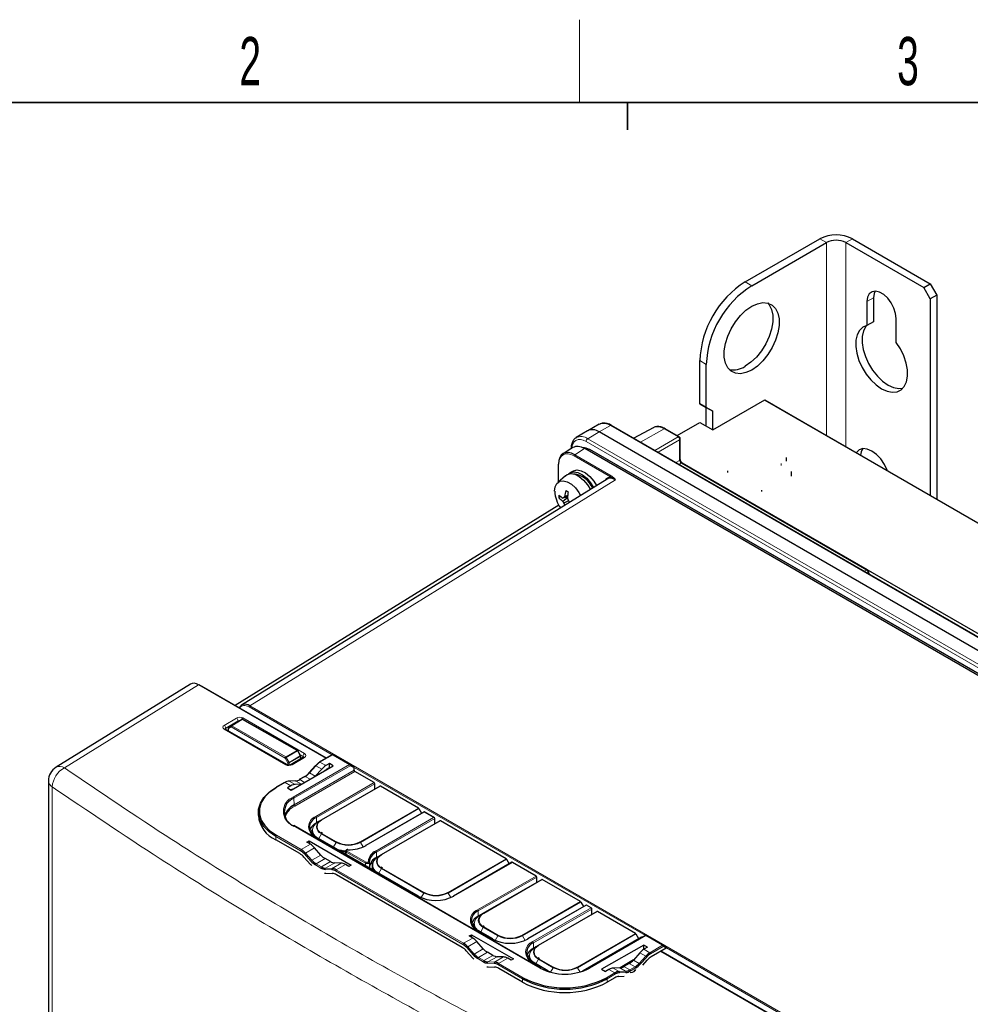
# Paper-space layout 'Blatt2' of a CAD drawing. Header units: millimetres. Extents: x 5 to 418, y 2 to 292.
# Tile 44 of 54: x 81 to 150, y 217 to 288. Entities that reach past the tile are written whole.
import ezdxf

# ---------------------------------------------------------------- set-up
doc = ezdxf.new("R2010")
doc.units = ezdxf.units.MM
doc.layers.add('SLD-0', color=7, linetype='Continuous')
doc.styles.add('SLDTEXTSTYLE0', font='TXT', dxfattribs={"width": 0.605})

psp = doc.layouts.new('Blatt2')

# ---------------------------------------------------------------- linework, layer by layer
at = {"color": 7, "linetype": 'Continuous', "lineweight": 25}
for p, q in [((133.536, 269.462), (138.958, 272.592)), ((141.315, 272.592), (146.971, 269.326)), ((134.008, 269.19), (139.429, 272.32)), ((140.843, 272.32), (146.5, 269.054)), ((146.5, 269.054), (146.971, 269.326)), ((146.971, 268.238), (146.5, 269.054)), ((146.971, 269.326), (147.443, 268.51)), ((142.847, 268.305), (142.847, 266.567)), ((147.443, 268.51), (146.971, 268.238)), ((146.971, 268.238), (146.971, 253.952)), ((147.443, 268.51), (147.443, 253.68)), ((142.375, 268.033), (142.375, 266.295)), ((144.497, 265.07), (144.497, 266.808)), ((142.847, 266.567), (142.375, 266.295)), ((130.237, 260.617), (130.237, 263.747)), ((130.708, 260.345), (130.708, 263.475)), ((130.237, 260.617), (130.708, 260.345)), ((130.708, 260.344), (130.237, 260.617)), ((131.179, 260.072), (130.708, 260.345)), ((130.708, 260.344), (131.179, 260.072)), ((130.708, 258.986), (130.708, 260.344)), ((131.179, 258.714), (134.951, 260.891)), ((134.951, 260.891), (171.956, 239.529)), ((134.951, 260.889), (171.956, 239.526)), ((131.179, 258.714), (131.179, 260.072)), ((122.944, 259.124), (122.107, 258.664)), ((180.171, 226.523), (123.838, 259.044)), ((126.856, 258.879), (125.456, 258.11)), ((128.741, 258.216), (127.727, 258.801)), ((128.586, 258.306), (130.237, 259.258)), ((130.237, 259.258), (131.179, 258.714)), ((122.086, 258.652), (121.27, 258.157)), ((179.263, 226.056), (122.93, 258.576)), ((128.824, 256.575), (128.824, 258.072)), ((121.027, 257.433), (120.31, 256.989)), ((177.663, 225.178), (121.91, 257.363)), ((151.77, 240.262), (122.256, 257.3)), ((136.506, 256.725), (136.506, 256.44)), ((119.961, 256.208), (119.961, 254.925)), ((170.188, 232.521), (128.97, 256.316)), ((142.411, 248.555), (128.976, 256.311)), ((120.479, 255.396), (119.927, 254.894)), ((121.036, 255.733), (120.8, 255.597)), ((132.285, 255.624), (132.285, 255.747)), ((136.862, 255.703), (136.862, 255.58)), ((136.862, 255.58), (136.862, 255.352)), ((123.517, 255.154), (96.975, 238.743)), ((120.143, 253.875), (120.001, 253.793)), ((120.638, 253.835), (120.292, 253.769)), ((120.634, 253.79), (120.292, 253.533)), ((120.64, 253.861), (120.373, 253.804)), ((120.648, 253.952), (120.431, 253.892)), ((134.717, 254.342), (134.717, 254.254)), ((119.999, 253.246), (96.52, 238.715)), ((119.961, 253.318), (119.961, 253.272)), ((120.71, 253.578), (120.373, 253.399)), ((120.491, 253.283), (120.431, 253.26)), ((152.621, 242.66), (142.43, 248.543)), ((142.495, 248.411), (142.495, 248.411)), ((93.266, 240.269), (83.511, 234.23)), ((103.138, 234.885), (93.894, 240.222)), ((103.146, 234.89), (94.125, 240.098)), ((96.783, 237.581), (96.034, 237.117)), ((96.783, 237.581), (96.785, 237.582)), ((96.994, 237.703), (96.785, 237.582)), ((96.993, 237.702), (96.994, 237.703)), ((101.026, 235.454), (97.061, 237.703)), ((100.268, 234.418), (95.794, 237.001)), ((96.002, 237.06), (96.002, 236.881)), ((101.261, 235.07), (101.05, 235.429)), ((101.462, 234.955), (100.57, 234.422)), ((101.27, 234.84), (101.27, 235.036)), ((103.561, 235.13), (102.635, 234.595)), ((103.355, 234.493), (103.097, 234.344)), ((103.633, 234.332), (103.355, 234.493)), ((103.355, 234.199), (103.355, 234.493)), ((103.628, 235.13), (104.845, 234.427)), ((100.578, 232.569), (103.633, 234.332)), ((102.34, 234.35), (101.866, 233.821)), ((102.797, 234.096), (102.328, 233.579)), ((103.15, 234.081), (103.355, 234.199)), ((103.355, 234.199), (103.378, 234.185)), ((104.845, 234.427), (105.095, 234.283)), ((105.145, 234.008), (105.143, 234.179)), ((106.602, 233.114), (105.192, 233.927)), ((82.959, 233.238), (82.959, 207.62)), ((100.095, 233.129), (99.48, 232.774)), ((100.879, 233.246), (100.405, 233.227)), ((101.563, 233.568), (101.167, 233.339)), ((106.655, 232.648), (106.649, 233.033)), ((100.557, 232.878), (100.3, 232.729)), ((100.3, 232.729), (100.578, 232.569)), ((101.316, 232.995), (100.855, 232.975)), ((102.775, 230.408), (107.018, 232.857)), ((109.817, 231.257), (107.051, 232.854)), ((98.196, 230.974), (98.196, 230.729)), ((110.219, 230.993), (105.991, 228.552)), ((109.85, 231.222), (110.042, 230.891)), ((110.982, 230.553), (110.219, 230.993)), ((110.219, 230.971), (110.219, 230.993)), ((102.568, 230.289), (102.412, 230.198)), ((102.569, 230.289), (102.775, 230.408)), ((107.136, 227.891), (111.378, 230.34)), ((111.015, 230.13), (111.009, 230.515)), ((116.181, 227.584), (111.412, 230.337)), ((118.677, 219.652), (100.764, 229.993)), ((102.098, 229.633), (102.095, 229.488)), ((102.842, 229.424), (102.746, 229.488)), ((101.202, 227.958), (99.466, 228.96)), ((101.714, 228.783), (101.874, 228.876)), ((101.971, 228.635), (101.714, 228.783)), ((101.874, 228.876), (101.872, 228.692)), ((101.874, 228.876), (104.929, 227.112)), ((109.817, 224.878), (102.392, 229.164)), ((102.739, 227.854), (102.269, 228.385)), ((104.525, 228.133), (104.514, 227.939)), ((101.501, 227.709), (101.975, 227.18)), ((103.434, 227.375), (103.037, 227.604)), ((104.455, 227.974), (104.512, 227.969)), ((106.772, 227.681), (106.929, 227.771)), ((106.93, 227.772), (107.136, 227.891)), ((116.597, 227.327), (112.355, 224.878)), ((116.214, 227.548), (116.406, 227.217)), ((118.351, 226.331), (116.631, 227.324)), ((104.211, 227.264), (103.734, 227.28)), ((104.769, 227.02), (104.511, 227.168)), ((104.929, 227.112), (104.769, 227.02)), ((106.292, 227.167), (106.488, 227.281)), ((106.458, 227.115), (106.455, 226.971)), ((107.202, 226.907), (107.107, 226.971)), ((103.084, 226.539), (103.558, 226.521)), ((112.987, 221.154), (103.857, 226.425)), ((114.525, 223.625), (118.768, 226.074)), ((118.404, 225.865), (118.399, 226.25)), ((121.567, 224.474), (118.801, 226.071)), ((121.983, 224.218), (117.74, 221.769)), ((118.532, 221.312), (122.775, 223.761)), ((121.6, 224.439), (121.792, 224.108)), ((122.358, 224.017), (122.016, 224.215)), ((122.411, 223.552), (122.406, 223.937)), ((125.574, 222.161), (122.808, 223.758)), ((114.318, 223.506), (114.162, 223.415)), ((114.319, 223.506), (114.525, 223.625)), ((113.847, 222.85), (113.844, 222.705)), ((115.203, 221.769), (114.142, 222.381)), ((114.592, 222.641), (114.496, 222.705)), ((113.499, 221.98), (113.659, 222.073)), ((113.757, 221.831), (113.499, 221.98)), ((113.659, 222.073), (113.657, 221.889)), ((113.659, 222.073), (116.715, 220.309)), ((125.99, 221.905), (121.747, 219.456)), ((126.291, 222.008), (122.209, 219.652)), ((125.607, 222.126), (125.799, 221.795)), ((126.065, 221.878), (126.023, 221.902)), ((126.358, 222.008), (127.575, 221.305)), ((113.286, 220.905), (113.76, 220.376)), ((114.524, 221.05), (114.054, 221.582)), ((118.325, 221.193), (118.169, 221.102)), ((118.326, 221.193), (118.532, 221.312)), ((126.166, 221.324), (123.111, 219.561)), ((126.445, 221.164), (126.166, 221.324)), ((126.171, 221.027), (126.166, 221.324)), ((126.171, 221.027), (126.19, 221.017)), ((126.445, 221.164), (126.187, 221.015)), ((127.801, 221.098), (126.72, 220.474)), ((149.586, 208.081), (127.419, 220.878)), ((127.575, 221.305), (127.821, 221.164)), ((115.219, 220.572), (114.822, 220.801)), ((115.997, 220.46), (115.519, 220.477)), ((116.554, 220.216), (116.297, 220.365)), ((116.715, 220.309), (116.554, 220.216)), ((117.854, 220.536), (117.851, 220.392)), ((118.599, 220.328), (118.503, 220.392)), ((125.432, 220.249), (124.449, 219.662)), ((125.889, 220.765), (125.419, 220.234)), ((126.092, 219.857), (126.422, 220.225)), ((149.345, 208.21), (127.411, 220.873)), ((114.869, 219.736), (115.344, 219.718)), ((117.379, 218.619), (115.642, 219.622)), ((119.21, 219.456), (118.149, 220.068)), ((119.4, 219.343), (119.176, 219.453)), ((123.111, 219.561), (123.389, 219.4)), ((123.647, 219.549), (123.389, 219.4)), ((124.425, 219.66), (123.947, 219.644)), ((125.121, 219.984), (124.725, 219.756)), ((124.066, 218.941), (123.507, 218.619)), ((124.364, 219.037), (124.745, 219.052))]:
    psp.add_line(p, q, dxfattribs=at)
at = {"color": 7, "linetype": 'Continuous', "lineweight": 18}
for p, q in [((139.429, 272.32), (138.958, 272.592)), ((140.843, 272.32), (141.315, 272.592)), ((139.429, 272.32), (139.429, 258.306)), ((140.843, 257.49), (140.843, 272.32)), ((133.536, 269.462), (134.008, 269.19)), ((142.847, 268.305), (142.375, 268.033)), ((130.237, 263.747), (130.708, 263.475)), ((123.757, 259.037), (122.93, 258.576)), ((180.09, 226.516), (123.757, 259.037)), ((127.646, 258.794), (125.928, 257.837)), ((128.659, 258.209), (127.646, 258.794)), ((122.93, 258.576), (122.103, 258.082)), ((122.103, 258.082), (178.436, 225.562)), ((126.971, 257.235), (128.659, 258.209)), ((121.875, 257.359), (121.158, 256.915)), ((177.629, 225.174), (121.875, 257.359)), ((178.32, 225.359), (121.987, 257.879)), ((128.777, 258.005), (127.207, 257.099)), ((128.777, 256.508), (128.777, 258.005)), ((123.765, 255.302), (121.111, 256.834)), ((121.158, 256.915), (123.811, 255.383)), ((122.124, 257.24), (122.223, 257.297)), ((151.709, 240.275), (122.223, 257.297)), ((119.98, 256.181), (119.98, 254.943)), ((128.504, 256.35), (128.777, 256.508)), ((128.895, 256.304), (128.739, 256.214)), ((142.33, 248.548), (128.895, 256.304)), ((136.155, 256.291), (136.155, 256.128)), ((124.11, 255.102), (97.568, 238.691)), ((119.98, 253.281), (119.98, 253.245)), ((142.174, 248.458), (142.33, 248.548)), ((142.448, 248.344), (142.41, 248.322)), ((142.41, 248.322), (142.448, 248.344)), ((142.448, 248.344), (142.448, 248.344)), ((93.86, 240.218), (84.111, 234.182)), ((103.117, 234.874), (93.86, 240.218)), ((103.556, 235.127), (97.522, 238.61)), ((97.568, 238.691), (146.263, 210.58)), ((95.709, 237.268), (96.6, 237.801)), ((96.72, 237.601), (95.829, 237.068)), ((96.242, 237.237), (96.993, 237.702)), ((97.027, 237.699), (96.276, 237.234)), ((96.72, 237.541), (96.72, 237.601)), ((96.993, 237.702), (96.783, 237.581)), ((100.992, 235.45), (97.027, 237.699)), ((97.071, 237.806), (101.546, 235.223)), ((100.183, 234.409), (95.709, 236.991)), ((95.829, 237.068), (95.831, 236.979)), ((96.229, 237.153), (96.021, 237.033)), ((96.021, 237.033), (96.021, 236.87)), ((96.034, 237.117), (96.242, 237.237)), ((100.133, 234.899), (96.229, 237.153)), ((96.276, 237.234), (100.179, 234.98)), ((100.179, 234.98), (100.992, 235.45)), ((101.025, 235.414), (100.212, 234.945)), ((101.235, 235.055), (101.025, 235.414)), ((100.341, 234.539), (100.133, 234.899)), ((100.212, 234.945), (100.42, 234.584)), ((100.341, 234.393), (100.341, 234.539)), ((100.42, 234.584), (101.235, 235.055)), ((101.249, 235.008), (100.434, 234.538)), ((100.434, 234.538), (100.434, 234.387)), ((101.545, 234.946), (100.654, 234.414)), ((101.43, 235.023), (101.216, 235.146)), ((101.249, 234.827), (101.249, 235.008)), ((101.427, 234.934), (101.43, 235.023)), ((103.595, 235.127), (102.668, 234.592)), ((103.097, 234.344), (102.668, 234.592)), ((104.812, 234.424), (103.595, 235.127)), ((100.73, 232.067), (104.812, 234.424)), ((104.859, 234.343), (100.777, 231.987)), ((100.785, 231.491), (105.145, 234.008)), ((105.192, 233.927), (100.832, 231.41)), ((102.37, 234.343), (101.896, 233.814)), ((102.315, 233.572), (101.896, 233.814)), ((102.797, 234.096), (102.37, 234.343)), ((105.143, 234.179), (104.859, 234.343)), ((126.286, 222.005), (105.138, 234.213)), ((100.128, 233.126), (99.513, 232.77)), ((100.557, 232.878), (100.128, 233.126)), ((100.901, 233.24), (100.427, 233.222)), ((100.855, 232.975), (100.427, 233.222)), ((101.321, 232.998), (100.901, 233.24)), ((101.597, 233.565), (101.2, 233.336)), ((101.554, 233.132), (101.2, 233.336)), ((101.95, 233.361), (101.597, 233.565)), ((102.359, 230.664), (106.602, 233.114)), ((106.649, 233.033), (102.406, 230.584)), ((83.231, 232.806), (83.231, 207.205)), ((107.051, 232.854), (102.809, 230.405)), ((100.785, 231.491), (100.777, 231.987)), ((105.574, 228.808), (109.817, 231.257)), ((109.85, 231.222), (105.608, 228.773)), ((110.219, 230.971), (106.024, 228.549)), ((110.915, 230.569), (110.219, 230.971)), ((102.412, 230.198), (102.406, 230.584)), ((102.411, 230.164), (102.412, 230.198)), ((106.72, 228.147), (110.915, 230.569)), ((111.009, 230.516), (106.767, 228.066)), ((111.412, 230.337), (107.169, 227.888)), ((118.644, 219.649), (100.73, 229.99)), ((99.466, 228.96), (99.466, 229.205)), ((101.26, 228.169), (99.466, 229.205)), ((99.513, 229.287), (101.307, 228.251)), ((109.784, 224.875), (102.359, 229.161)), ((102.584, 229.054), (102.775, 229.385)), ((103.836, 228.773), (102.775, 229.385)), ((102.809, 229.421), (103.869, 228.808)), ((103.645, 228.441), (103.836, 228.773)), ((105.801, 228.439), (105.608, 228.773)), ((101.971, 228.635), (101.307, 228.251)), ((102.269, 228.385), (101.606, 228.002)), ((104.577, 228.058), (104.569, 227.908)), ((105.963, 227.258), (104.577, 228.058)), ((104.624, 228.139), (106.01, 227.339)), ((106.772, 227.681), (106.767, 228.066)), ((102.013, 227.408), (101.539, 227.937)), ((101.606, 228.002), (102.08, 227.473)), ((102.739, 227.854), (102.08, 227.473)), ((103.037, 227.604), (102.379, 227.224)), ((103.434, 227.375), (102.775, 226.995)), ((111.938, 225.134), (116.181, 227.584)), ((116.214, 227.548), (111.972, 225.099)), ((116.631, 227.324), (112.388, 224.875)), ((102.728, 226.914), (102.332, 227.143)), ((102.379, 227.224), (102.775, 226.995)), ((103.521, 226.793), (103.047, 226.811)), ((103.734, 227.28), (103.074, 226.899)), ((103.074, 226.899), (103.548, 226.881)), ((104.211, 227.264), (103.548, 226.881)), ((113.045, 221.366), (103.8, 226.703)), ((104.511, 227.168), (103.847, 226.785)), ((103.847, 226.785), (113.092, 221.448)), ((105.966, 227.101), (105.963, 227.258)), ((106.303, 227.195), (106.499, 227.308)), ((106.944, 226.536), (107.136, 226.868)), ((110.2, 225.099), (107.136, 226.868)), ((107.169, 226.903), (110.233, 225.134)), ((114.109, 223.881), (118.351, 226.331)), ((118.399, 226.25), (114.156, 223.801)), ((118.801, 226.071), (114.558, 223.622)), ((110.007, 224.765), (110.2, 225.099)), ((112.165, 224.765), (111.972, 225.099)), ((117.324, 222.025), (121.567, 224.474)), ((114.162, 223.415), (114.156, 223.801)), ((121.6, 224.439), (117.358, 221.99)), ((122.016, 224.215), (117.774, 221.766)), ((118.116, 221.568), (122.358, 224.017)), ((122.406, 223.937), (118.163, 221.488)), ((122.808, 223.758), (118.565, 221.309)), ((114.161, 223.381), (114.162, 223.415)), ((115.169, 221.766), (114.109, 222.378)), ((114.334, 222.271), (114.525, 222.602)), ((115.586, 221.99), (114.525, 222.602)), ((114.558, 222.638), (115.619, 222.025)), ((113.757, 221.831), (113.092, 221.448)), ((115.393, 221.656), (115.586, 221.99)), ((117.55, 221.656), (117.358, 221.99)), ((121.331, 219.712), (125.574, 222.161)), ((125.607, 222.126), (121.364, 219.677)), ((126.023, 221.902), (121.781, 219.453)), ((126.324, 222.005), (122.243, 219.649)), ((127.542, 221.302), (126.324, 222.005)), ((113.798, 220.605), (113.324, 221.134)), ((114.054, 221.582), (113.391, 221.199)), ((113.391, 221.199), (113.865, 220.67)), ((114.524, 221.05), (113.865, 220.67)), ((118.169, 221.102), (118.163, 221.488)), ((118.168, 221.068), (118.169, 221.102)), ((126.187, 221.015), (126.616, 220.767)), ((126.616, 220.767), (127.542, 221.302)), ((127.589, 221.22), (126.663, 220.686)), ((127.801, 221.098), (127.589, 221.22)), ((146.216, 210.499), (127.825, 221.117)), ((114.513, 220.11), (114.117, 220.339)), ((114.822, 220.801), (114.164, 220.421)), ((114.164, 220.421), (114.56, 220.192)), ((115.219, 220.572), (114.56, 220.192)), ((115.519, 220.477), (114.859, 220.096)), ((115.997, 220.46), (115.333, 220.077)), ((116.297, 220.365), (115.632, 219.981)), ((118.341, 219.958), (118.532, 220.289)), ((119.593, 219.677), (118.532, 220.289)), ((118.565, 220.324), (119.626, 219.712)), ((125.387, 220.199), (124.499, 219.668)), ((125.419, 220.234), (125.843, 219.989)), ((125.843, 219.989), (126.317, 220.518)), ((125.889, 220.765), (126.317, 220.518)), ((126.384, 220.453), (125.91, 219.924)), ((149.311, 208.207), (127.391, 220.861)), ((115.306, 219.989), (114.832, 220.008)), ((114.859, 220.096), (115.333, 220.077)), ((117.379, 218.864), (115.585, 219.9)), ((115.632, 219.981), (117.426, 218.946)), ((119.176, 219.453), (118.116, 220.065)), ((119.402, 219.347), (119.593, 219.677)), ((121.546, 219.363), (121.364, 219.677)), ((123.647, 219.549), (124.076, 219.301)), ((123.947, 219.644), (124.375, 219.397)), ((124.425, 219.66), (124.849, 219.416)), ((124.725, 219.756), (125.148, 219.512)), ((125.121, 219.984), (125.544, 219.74)), ((125.148, 219.512), (125.544, 219.74)), ((125.591, 219.659), (125.195, 219.43)), ((117.379, 218.619), (117.379, 218.864)), ((123.46, 218.946), (124.076, 219.301)), ((124.123, 219.219), (123.507, 218.864)), ((123.507, 218.619), (123.507, 218.864)), ((124.375, 219.397), (124.849, 219.416)), ((124.876, 219.327), (124.402, 219.309))]:
    psp.add_line(p, q, dxfattribs=at)
at = {"color": 7, "linetype": 'Continuous', "lineweight": 25, "flags": 128}
for points in [[(144.497, 266.808), (144.454, 267.178), (144.328, 267.568), (144.131, 267.945), (143.877, 268.28), (143.587, 268.546), (143.285, 268.72), (142.995, 268.789), (142.741, 268.747), (142.544, 268.598), (142.418, 268.353), (142.375, 268.033)], [(142.96, 268.79), (142.89, 268.625), (142.847, 268.305)], [(134.008, 263.066), (133.591, 262.876), (133.193, 262.796), (132.83, 262.828), (132.519, 262.972), (132.273, 263.221), (132.102, 263.565), (132.015, 263.988), (132.015, 264.471), (132.102, 264.995), (132.273, 265.535), (132.519, 266.068), (132.83, 266.571), (133.193, 267.023), (133.591, 267.402), (134.008, 267.693), (134.424, 267.883), (134.823, 267.964), (135.185, 267.931), (135.497, 267.787), (135.743, 267.538), (135.913, 267.194), (136, 266.772), (136, 266.288), (135.913, 265.765), (135.743, 265.224), (135.497, 264.691), (135.185, 264.188), (134.823, 263.736), (134.424, 263.357), (134.008, 263.066)], [(135.169, 267.935), (135.272, 267.81), (135.442, 267.467), (135.529, 267.044), (135.529, 266.56), (135.442, 266.037), (135.272, 265.497), (135.025, 264.963), (134.714, 264.46), (134.351, 264.009), (133.953, 263.629), (133.536, 263.338)], [(142.375, 266.295), (142.071, 266.173), (141.828, 265.948), (141.657, 265.63), (141.565, 265.235), (141.557, 264.778), (141.634, 264.282), (141.791, 263.768), (142.022, 263.258), (142.316, 262.777), (142.66, 262.346), (143.039, 261.983), (143.436, 261.705), (143.833, 261.525), (144.212, 261.45), (144.556, 261.484), (144.85, 261.626), (145.081, 261.868), (145.238, 262.201), (145.314, 262.609), (145.307, 263.075), (145.215, 263.576), (145.044, 264.091), (144.801, 264.597), (144.497, 265.07)], [(142.359, 266.291), (142.299, 266.22), (142.128, 265.902), (142.037, 265.507), (142.029, 265.05), (142.105, 264.554), (142.262, 264.04), (142.493, 263.531), (142.787, 263.049), (143.132, 262.618), (143.511, 262.255), (143.907, 261.977), (144.304, 261.797), (144.683, 261.722), (144.984, 261.745)], [(143.871, 255.739), (143.852, 255.79), (143.646, 256.219), (143.377, 256.612), (143.064, 256.942), (142.729, 257.187), (142.393, 257.329), (142.081, 257.36), (141.812, 257.277), (141.606, 257.086), (141.587, 257.057)], [(120.479, 255.396), (120.605, 255.483), (120.867, 255.545), (121.17, 255.495), (121.49, 255.335), (121.804, 255.078), (122.089, 254.743), (122.3, 254.402)], [(120.696, 255.519), (120.829, 255.612), (121.091, 255.675), (121.394, 255.624), (121.714, 255.465), (122.028, 255.208), (122.313, 254.873), (122.52, 254.538)], [(121.036, 255.733), (121.065, 255.748), (121.327, 255.811), (121.629, 255.76), (121.95, 255.601), (122.264, 255.344), (122.549, 255.009), (122.752, 254.681)], [(119.703, 254.269), (119.746, 254.591), (119.872, 254.837), (120.071, 254.987), (120.326, 255.029), (120.617, 254.959), (120.92, 254.784), (121.211, 254.518), (121.466, 254.181), (121.59, 253.963)], [(95.794, 237.001), (95.793, 237.002), (95.792, 237.002)], [(101.868, 233.803), (101.865, 233.81), (101.864, 233.816), (101.865, 233.82), (101.866, 233.821)], [(99.466, 229.205), (98.98, 229.539), (98.602, 229.917), (98.344, 230.327), (98.213, 230.756), (98.213, 231.192), (98.344, 231.622), (98.602, 232.031), (98.98, 232.409), (99.466, 232.743)], [(99.513, 232.77), (99.035, 232.441), (98.663, 232.069), (98.409, 231.666), (98.279, 231.243), (98.279, 230.814), (98.409, 230.391), (98.663, 229.988), (99.035, 229.616), (99.513, 229.287)], [(102.54, 230.22), (102.619, 230.299), (102.775, 230.408)], [(102.102, 229.692), (102.024, 229.597), (101.98, 229.53)], [(102.095, 229.488), (102.095, 229.477), (102.107, 229.365)], [(106.901, 227.703), (106.98, 227.781), (107.136, 227.891)], [(106.455, 226.971), (106.455, 226.96), (106.478, 226.806)], [(114.29, 223.437), (114.369, 223.516), (114.525, 223.625)], [(113.852, 222.909), (113.773, 222.814), (113.73, 222.747)], [(113.844, 222.705), (113.844, 222.694), (113.856, 222.582)], [(118.297, 221.124), (118.376, 221.202), (118.532, 221.312)], [(117.859, 220.596), (117.78, 220.5), (117.737, 220.434)], [(117.851, 220.392), (117.851, 220.381), (117.863, 220.269)]]:
    psp.add_lwpolyline(points, dxfattribs=at)
at = {"color": 7, "linetype": 'Continuous', "lineweight": 18, "flags": 128}
for points in [[(121.987, 257.879), (121.783, 257.973), (121.587, 258.018), (121.406, 258.011), (121.247, 257.952), (121.117, 257.844), (121.02, 257.691), (120.961, 257.499), (120.945, 257.382)], [(100.212, 234.945), (100.202, 234.939), (100.192, 234.933), (100.181, 234.927), (100.169, 234.92), (100.159, 234.914), (100.149, 234.908), (100.14, 234.903), (100.133, 234.899)], [(100.42, 234.584), (100.411, 234.579), (100.4, 234.572), (100.389, 234.566), (100.378, 234.56), (100.367, 234.554), (100.357, 234.548), (100.348, 234.543), (100.341, 234.539)], [(101.866, 233.821), (101.868, 233.822), (101.873, 233.823), (101.879, 233.821), (101.887, 233.819), (101.896, 233.814)], [(102.34, 234.35), (102.342, 234.351), (102.347, 234.352), (102.353, 234.35), (102.361, 234.347), (102.37, 234.343)], [(102.569, 230.289), (102.377, 230.154), (102.235, 230), (102.147, 229.833), (102.117, 229.659), (102.147, 229.485), (102.235, 229.318), (102.377, 229.164), (102.406, 229.14)], [(102.775, 229.385), (102.619, 229.495), (102.504, 229.62), (102.432, 229.756), (102.408, 229.897), (102.432, 230.038), (102.504, 230.174), (102.54, 230.22)], [(106.93, 227.772), (106.738, 227.637), (106.595, 227.483), (106.507, 227.316), (106.478, 227.142), (106.507, 226.968), (106.595, 226.801), (106.709, 226.672)], [(107.136, 226.868), (106.98, 226.978), (106.864, 227.103), (106.793, 227.238), (106.769, 227.379), (106.793, 227.521), (106.864, 227.656), (106.901, 227.703)], [(114.319, 223.506), (114.127, 223.371), (113.984, 223.217), (113.897, 223.05), (113.867, 222.876), (113.897, 222.702), (113.984, 222.535), (114.127, 222.381), (114.156, 222.357)], [(114.525, 222.602), (114.369, 222.712), (114.253, 222.837), (114.182, 222.973), (114.158, 223.114), (114.182, 223.255), (114.253, 223.391), (114.29, 223.437)], [(118.326, 221.193), (118.134, 221.058), (117.991, 220.904), (117.903, 220.737), (117.874, 220.563), (117.903, 220.389), (117.991, 220.222), (118.134, 220.068), (118.163, 220.044)], [(118.532, 220.289), (118.376, 220.399), (118.26, 220.524), (118.189, 220.659), (118.165, 220.801), (118.189, 220.942), (118.26, 221.077), (118.297, 221.124)]]:
    psp.add_lwpolyline(points, dxfattribs=at)
at = {"color": 7, "linetype": 'Continuous', "lineweight": 25}
for centre, radius, start, end in [((140.136, 270.317), 2.562, 62.60967, 117.39033), ((140.136, 270.955), 1.537, 62.60967, 117.39033), ((137.371, 263.438), 7.141, 122.4763, 177.5237), ((137.842, 263.166), 7.141, 122.4763, 177.5237), ((132.652, 264.677), 1.605, 260.08974, 303.47027), ((122.445, 257.918), 0.817, 53.60996, 116.0303), ((128.657, 258.072), 0.167, 0, 60.00269), ((121.789, 256.62), 0.804, 57.32584, 92.6419), ((121.896, 257.333), 0.0334, 65.32395, 127.31983), ((142.894, 256.809), 0.985, 145.93334, 176.4243), ((122.242, 257.269), 0.0335, 65.69288, 125.61758), ((119.994, 256.205), 0.033, 115.415, 174.64674), ((120.933, 253.917), 1.609, 20.75124, 84.44074), ((121.998, 254.375), 2.297, 182.65584, 215.13588), ((122.565, 253.892), 2.566, 177.79386, 182.20614), ((121.931, 256.232), 2.958, 229.27128, 236.36561), ((121.525, 255.209), 2.08, 222.90346, 233.67882), ((122.763, 248.242), 6.055, 113.25211, 114.08461), ((122.466, 252.482), 2.476, 145.28299, 147.70945), ((123.478, 253.515), 3.071, 164.67254, 172.94357), ((122.821, 258.126), 4.443, 238.76618, 241.23919), ((126.499, 253.366), 5.88, 171.54824, 176.01342), ((125.559, 255.194), 5.126, 196.07178, 197.78491), ((123.325, 255.263), 3.492, 209.70073, 212.26913), ((123.393, 254.575), 3.241, 201.28315, 203.94422), ((125.033, 256.376), 5.149, 212.24559, 213.9895), ((142.328, 248.411), 0.167, 0, 60.00269), ((93.88, 240.191), 0.0334, 65.33019, 127.34012), ((94.112, 240.074), 0.0268, 61.73179, 106.52115), ((97.028, 237.645), 0.0667, 60.4338, 120.00531), ((96.068, 237.06), 0.0667, 121.72916, 180), ((100.993, 235.396), 0.0667, 30.29884, 60.4338), ((101.203, 235.036), 0.0667, 0, 30.29884), ((103.217, 233.566), 1.163, 120.82793, 138.78045), ((103.307, 233.521), 1.247, 120.82793, 138.78045), ((102.649, 234.565), 0.0335, 54.38242, 114.30712), ((103.595, 235.072), 0.0667, 60.00269, 119.99731), ((84.125, 233.238), 1.167, 121.76054, 180), ((100.868, 234.68), 1.33, 300.82793, 318.78045), ((100.958, 234.635), 1.247, 300.82793, 318.78045), ((105.248, 234.014), 0.103, 183.22965, 237.34774), ((100.474, 232.563), 0.66, 94.05673, 121.56592), ((100.406, 233.186), 0.0413, 59.25628, 91.9406), ((100.855, 233.898), 0.66, 274.05673, 301.56592), ((101.181, 233.309), 0.0335, 54.38242, 114.30712), ((106.546, 233.027), 0.103, 3.22965, 57.34774), ((99.493, 232.743), 0.0335, 54.38242, 114.30712), ((107.032, 232.827), 0.0335, 54.38183, 114.31395), ((101.161, 230.975), 1.082, 110.78342, 249.21658), ((101.364, 230.281), 1.342, 115.59802, 161.26642), ((109.766, 231.176), 0.0962, 28.85561, 58.04533), ((100.31, 230.906), 2.121, 184.78227, 246.53787), ((102.681, 229.859), 0.775, 110.78342, 249.21658), ((102.832, 229.326), 0.968, 115.71356, 160.11244), ((102.589, 230.262), 0.0331, 125.42533, 184.54716), ((111.392, 230.31), 0.0335, 54.38183, 114.31395), ((102.701, 229.634), 0.603, 180.1527, 220.05523), ((102.373, 229.137), 0.033, 355.39227, 54.64153), ((104.722, 230.454), 1.853, 242.60967, 297.39033), ((100.664, 227.17), 1.163, 41.21955, 59.17207), ((100.668, 227.181), 1.247, 41.21955, 59.17207), ((104.701, 230.601), 2.494, 255.87777, 265.90915), ((104.771, 230.905), 2.669, 268.38774, 297.99763), ((104.799, 228.239), 0.103, 174.14285, 180.9681), ((106.01, 228.525), 0.033, 125.35847, 184.60773), ((107.095, 227.31), 0.918, 114.17353, 175.58197), ((107.129, 227.26), 0.884, 114.17353, 175.58197), ((100.564, 226.887), 1.247, 41.21955, 59.17207), ((103.013, 228.284), 1.33, 221.21955, 239.17207), ((103.018, 228.295), 1.247, 221.21955, 239.17207), ((107.128, 226.882), 0.875, 114.02211, 176.54462), ((107.148, 227.113), 0.67, 110.20378, 213.76504), ((106.949, 227.745), 0.0331, 125.42533, 184.54716), ((116.13, 227.502), 0.0962, 28.85561, 58.04533), ((116.611, 227.298), 0.0329, 53.76669, 114.92285), ((103.057, 228.148), 1.452, 221.81589, 226.63321), ((103.097, 227.514), 0.704, 238.43408, 265.94327), ((103.121, 227.558), 0.66, 238.43408, 265.94327), ((103.477, 226.178), 0.616, 58.43408, 85.94327), ((103.501, 226.222), 0.66, 58.43408, 85.94327), ((103.106, 227.052), 0.512, 257.9538, 267.55546), ((103.512, 225.863), 0.66, 58.43408, 85.94327), ((118.296, 226.244), 0.103, 3.22965, 57.34774), ((118.781, 226.044), 0.0335, 54.38183, 114.31395), ((111.086, 227.388), 2.83, 242.60967, 297.39033), ((109.798, 224.851), 0.033, 355.39227, 54.64153), ((111.086, 226.78), 1.853, 242.60967, 297.39033), ((112.374, 224.851), 0.033, 125.35847, 184.60773), ((121.516, 224.393), 0.0962, 28.85561, 58.04533), ((114.431, 223.076), 0.775, 110.78342, 249.21658), ((121.997, 224.188), 0.0329, 53.76669, 114.92285), ((122.303, 223.931), 0.103, 3.22965, 57.34774), ((122.788, 223.731), 0.0335, 54.38183, 114.31395), ((114.582, 222.543), 0.968, 115.71356, 160.11244), ((114.338, 223.479), 0.0331, 125.42533, 184.54716), ((114.451, 222.851), 0.603, 180.1527, 220.05523), ((114.123, 222.354), 0.033, 355.39227, 54.64153), ((116.472, 224.279), 2.83, 242.60967, 297.39033), ((115.184, 221.742), 0.033, 355.39227, 54.64153), ((116.472, 223.671), 1.853, 242.60967, 297.39033), ((117.76, 221.742), 0.033, 125.35847, 184.60773), ((125.523, 222.08), 0.0962, 28.85561, 58.04533), ((126.004, 221.875), 0.0329, 53.76669, 114.92285), ((126.324, 221.95), 0.0667, 60.00269, 119.99731), ((112.349, 220.084), 1.247, 41.21955, 59.17207), ((112.449, 220.367), 1.163, 41.21955, 59.17207), ((112.453, 220.377), 1.247, 41.21955, 59.17207), ((118.438, 220.763), 0.775, 110.78342, 249.21658), ((118.589, 220.23), 0.968, 115.71356, 160.11244), ((118.345, 221.166), 0.0331, 125.42533, 184.54716), ((114.842, 221.344), 1.452, 221.81589, 226.63321), ((114.798, 221.481), 1.33, 221.21955, 239.17207), ((114.803, 221.491), 1.247, 221.21955, 239.17207), ((114.906, 220.754), 0.66, 238.43408, 265.94327), ((118.457, 220.538), 0.603, 180.1527, 220.05523), ((127.255, 219.697), 1.247, 120.82793, 138.78045), ((127.259, 219.687), 1.163, 120.82793, 138.78045), ((127.359, 219.404), 1.247, 120.82793, 138.78045), ((114.882, 220.71), 0.704, 238.43408, 265.94327), ((114.891, 220.248), 0.512, 257.9538, 267.55546), ((115.262, 219.375), 0.616, 58.43408, 85.94327), ((115.287, 219.419), 0.66, 58.43408, 85.94327), ((115.297, 219.059), 0.66, 58.43408, 85.94327), ((118.13, 220.041), 0.033, 355.39227, 54.64153), ((120.443, 223.122), 3.912, 242.60967, 297.39033), ((118.658, 219.625), 0.033, 355.39227, 54.64153), ((119.191, 219.429), 0.033, 355.39227, 54.64153), ((120.479, 221.358), 1.853, 242.60967, 297.39033), ((121.766, 219.429), 0.033, 125.35847, 184.60773), ((122.229, 219.625), 0.033, 125.35847, 184.60773), ((124.802, 220.074), 0.66, 274.05673, 301.56592), ((124.905, 220.811), 1.247, 300.82793, 318.78045), ((124.91, 220.801), 1.33, 300.82793, 318.78045), ((120.443, 224.745), 6.632, 242.48054, 297.51946), ((120.443, 224.736), 6.53, 242.48054, 297.51946), ((124.411, 218.379), 0.66, 94.05673, 121.56592), ((124.421, 218.739), 0.66, 94.05673, 121.56592), ((124.445, 218.695), 0.616, 94.05673, 121.56592), ((124.826, 220.03), 0.704, 274.05673, 301.56592), ((120.443, 224.5), 6.632, 242.48054, 297.51946)]:
    psp.add_arc(centre, radius, start, end, dxfattribs=at)
at = {"color": 7, "linetype": 'Continuous', "lineweight": 18}
for centre, radius, start, end in [((123.273, 258.359), 0.833, 54.47319, 113.27203), ((123.804, 258.969), 0.0825, 65.36022, 124.60414), ((127.176, 258.136), 0.809, 54.47319, 113.27203), ((127.693, 258.726), 0.0825, 65.36022, 124.60414), ((121.625, 257.434), 0.805, 53.55959, 116.59262), ((122.244, 257.867), 0.257, 123.22971, 177.34769), ((128.706, 258.141), 0.0825, 65.36022, 124.60414), ((128.529, 257.998), 0.249, 1.72152, 58.27848), ((128.742, 258.08), 0.0825, 295.38794, 354.63803), ((121.214, 256.829), 0.103, 123.22971, 177.34769), ((119.993, 256.21), 0.032, 184.13119, 247.18895), ((128.742, 256.583), 0.0825, 295.38794, 354.63803), ((128.942, 256.236), 0.0825, 65.36022, 124.60414), ((123.868, 255.297), 0.103, 123.22971, 177.34769), ((119.994, 253.275), 0.0329, 185.08031, 246.23983), ((142.377, 248.48), 0.0825, 65.36022, 124.60414), ((142.199, 248.337), 0.249, 1.72152, 58.27848), ((142.416, 248.416), 0.0784, 293.71668, 357.27393), ((142.412, 248.419), 0.0825, 295.38794, 354.63803), ((97.625, 238.605), 0.103, 123.22971, 177.34769), ((96.46, 237.581), 0.261, 4.27886, 57.49198), ((97.211, 237.593), 0.255, 123.23993, 157.14447), ((97.007, 237.671), 0.0344, 55.30387, 114.17385), ((97.047, 237.673), 0.0329, 65.80137, 127.85656), ((95.569, 237.048), 0.261, 4.27886, 57.49198), ((95.76, 236.922), 0.0867, 68.86025, 126.31909), ((96.034, 237.063), 0.0329, 185.07867, 246.24147), ((96.072, 237.069), 0.0619, 127.93633, 214.97606), ((96.28, 237.189), 0.0619, 127.93633, 214.97606), ((96.332, 237.148), 0.103, 123.22846, 177.33874), ((96.256, 237.206), 0.0344, 55.30387, 114.17385), ((101.012, 235.424), 0.0329, 65.80137, 127.85656), ((100.938, 235.366), 0.099, 28.85595, 57.1252), ((100.147, 236.925), 1.747, 300.1637, 301.13196), ((101.687, 235.008), 0.257, 123.29063, 176.72092), ((100.235, 234.894), 0.103, 123.22846, 177.33874), ((100.125, 234.897), 0.099, 28.85595, 57.1252), ((100.388, 234.63), 0.103, 242.65648, 296.76622), ((100.336, 234.533), 0.099, 2.87124, 31.15373), ((100.357, 236.566), 1.747, 300.1637, 301.13196), ((101.15, 235.003), 0.099, 2.87124, 31.15373), ((101.236, 235.039), 0.0333, 292.64045, 354.70608), ((101.497, 234.884), 0.0792, 52.42884, 116.31591), ((103.575, 235.099), 0.0335, 54.38242, 114.30712), ((103.614, 235.099), 0.0335, 65.68605, 125.61817), ((84.902, 232.707), 1.674, 118.20512, 176.62176), ((83.773, 233.725), 0.569, 53.50035, 117.35004), ((100.233, 234.342), 0.084, 66.35888, 127.18532), ((100.606, 234.351), 0.0794, 52.47433, 115.88882), ((104.831, 234.396), 0.0335, 65.68605, 125.61817), ((104.757, 234.337), 0.103, 3.22965, 57.34774), ((104.809, 234.378), 0.0611, 325.21974, 53.44047), ((83.501, 233.278), 0.543, 184.14416, 240.23611), ((100.109, 233.098), 0.0335, 54.38242, 114.30712), ((100.88, 233.205), 0.0413, 59.25628, 91.9406), ((101.577, 233.538), 0.0335, 54.38242, 114.30712), ((101.125, 231.029), 1.111, 110.78342, 249.21658), ((100.675, 231.981), 0.103, 3.22965, 57.34774), ((101.375, 230.257), 1.275, 115.2343, 164.97065), ((100.887, 231.496), 0.103, 183.22965, 237.34774), ((102.644, 229.913), 0.804, 110.78342, 249.21658), ((102.304, 230.578), 0.103, 3.22965, 57.34774), ((102.995, 229.913), 0.526, 110.78342, 249.21658), ((102.789, 230.378), 0.0335, 54.38183, 114.31395), ((100.75, 229.963), 0.0329, 65.07715, 126.23331), ((99.568, 229.201), 0.102, 122.60548, 177.39452), ((102.379, 229.134), 0.0329, 65.07715, 126.23331), ((102.86, 229.339), 0.0962, 121.95467, 151.14439), ((103.92, 228.727), 0.0962, 121.95467, 151.14439), ((104.722, 230.483), 1.926, 242.60967, 297.39033), ((105.524, 228.727), 0.0962, 28.85561, 58.04533), ((101.362, 228.165), 0.102, 122.60548, 177.39452), ((104.692, 230.545), 2.388, 250.84374, 266.31132), ((104.679, 228.052), 0.103, 122.65226, 176.77035), ((106.005, 228.522), 0.0329, 53.76669, 114.92285), ((106.664, 228.061), 0.103, 3.22965, 57.34774), ((101.704, 227.833), 0.195, 120.28567, 147.96719), ((102.178, 227.305), 0.195, 120.28567, 147.96719), ((106.065, 227.252), 0.103, 122.65226, 176.77035), ((106.186, 227.32), 0.0612, 7.45141, 95.61913), ((107.356, 227.395), 0.526, 110.78342, 249.21658), ((107.15, 227.86), 0.0335, 54.38183, 114.31395), ((102.434, 227.138), 0.102, 122.60548, 177.39452), ((102.83, 226.909), 0.102, 122.60548, 177.39452), ((103.118, 226.837), 0.0762, 125.62038, 200.02489), ((103.592, 226.819), 0.0762, 125.62038, 200.02489), ((103.902, 226.699), 0.102, 122.60548, 177.39452), ((107.22, 226.822), 0.0962, 121.95467, 151.14439), ((109.803, 224.848), 0.0329, 65.07715, 126.23331), ((110.284, 225.053), 0.0962, 121.95467, 151.14439), ((111.086, 226.809), 1.926, 242.60967, 297.39033), ((111.887, 225.053), 0.0962, 28.85561, 58.04533), ((112.368, 224.848), 0.0329, 53.76669, 114.92285), ((114.394, 223.13), 0.804, 110.78342, 249.21658), ((114.053, 223.795), 0.103, 3.22965, 57.34774), ((114.745, 223.13), 0.526, 110.78342, 249.21658), ((114.539, 223.595), 0.0335, 54.38183, 114.31395), ((114.128, 222.351), 0.0329, 65.07715, 126.23331), ((114.609, 222.556), 0.0962, 121.95467, 151.14439), ((115.189, 221.739), 0.0329, 65.07715, 126.23331), ((115.67, 221.944), 0.0962, 121.95467, 151.14439), ((116.472, 223.7), 1.926, 242.60967, 297.39033), ((117.273, 221.944), 0.0962, 28.85561, 58.04533), ((117.754, 221.739), 0.0329, 53.76669, 114.92285), ((126.305, 221.978), 0.0329, 53.76669, 114.92285), ((126.344, 221.978), 0.0335, 65.68605, 125.61817), ((113.147, 221.361), 0.102, 122.60548, 177.39452), ((113.489, 221.03), 0.195, 120.28567, 147.96719), ((118.401, 220.817), 0.804, 110.78342, 249.21658), ((118.06, 221.482), 0.103, 3.22965, 57.34774), ((118.752, 220.817), 0.526, 110.78342, 249.21658), ((118.546, 221.281), 0.0335, 54.38183, 114.31395), ((127.561, 221.275), 0.0335, 65.68605, 125.61817), ((127.487, 221.216), 0.102, 2.60548, 57.39452), ((127.539, 221.256), 0.0615, 324.81491, 53.64876), ((113.963, 220.501), 0.195, 120.28567, 147.96719), ((114.219, 220.334), 0.102, 122.60548, 177.39452), ((114.616, 220.106), 0.102, 122.60548, 177.39452), ((118.616, 220.243), 0.0962, 121.95467, 151.14439), ((126.218, 220.35), 0.195, 32.03281, 59.71433), ((126.561, 220.681), 0.102, 2.60548, 57.39452), ((114.904, 220.034), 0.0762, 125.62038, 200.02489), ((115.378, 220.016), 0.0762, 125.62038, 200.02489), ((115.687, 219.895), 0.102, 122.60548, 177.39452), ((118.135, 220.038), 0.0329, 65.07715, 126.23331), ((118.663, 219.622), 0.0329, 65.07715, 126.23331), ((119.196, 219.426), 0.0329, 65.07715, 126.23331), ((119.677, 219.63), 0.0962, 121.95467, 151.14439), ((120.479, 221.387), 1.926, 242.60967, 297.39033), ((121.28, 219.63), 0.0962, 28.85561, 58.04533), ((121.761, 219.426), 0.0329, 53.76669, 114.92285), ((122.223, 219.622), 0.0329, 53.76669, 114.92285), ((125.092, 219.425), 0.102, 2.60548, 57.39452), ((125.489, 219.654), 0.102, 2.60548, 57.39452), ((125.744, 219.821), 0.195, 32.03281, 59.71433), ((117.481, 218.859), 0.102, 122.60548, 177.39452), ((123.405, 218.859), 0.102, 2.60548, 57.39452), ((124.021, 219.215), 0.102, 2.60548, 57.39452), ((124.33, 219.335), 0.0762, 339.97511, 54.37962), ((124.804, 219.354), 0.0762, 339.97511, 54.37962)]:
    psp.add_arc(centre, radius, start, end, dxfattribs=at)
at = {"color": 7, "linetype": 'Continuous', "lineweight": 25}
for centre, major_axis, ratio, start_param, end_param in [((121.877, 255.999), (-0.835, 1.443), 0.577226, 5.49731, 6.300159), ((121.159, 255.554), (-0.835, 1.443), 0.577226, 5.49731, 7.067794), ((124.109, 254.149), (-0.582, 1.012), 0.577184, 5.499017, 6.301631), ((93.861, 239.265), (-0.585, 1.01), 0.577217, 5.497013, 6.299938), ((97.569, 237.739), (-0.585, 1.01), 0.577225, 5.497024, 6.666512), ((103.085, 233.535), (0.513, 0.859), 0.56722, 0.793746, 1.230078), ((103.138, 233.271), (0.513, 0.859), 0.56722, 0.793746, 1.054713), ((105.096, 234.205), (-0.0222, 0.0812), 0.512471, 4.247129, 5.805584), ((100.545, 232.069), (0.513, 0.859), 0.56722, 0.357413, 0.793746), ((100.483, 231.739), (0.513, 0.859), 0.56722, 0.532778, 0.706048), ((110.915, 230.515), (0.0943, 0), 0.577382, 0.017453, 1.570796), ((110.962, 230.487), (0.0324, 0.0582), 0.587367, 5.488668, 5.506121), ((101.959, 227.811), (-0.487, 0.874), 0.587367, 5.070574, 5.506906), ((103.049, 228.428), (-0.487, 0.874), 0.587367, 1.928982, 2.365314), ((103.446, 228.199), (-0.487, 0.874), 0.587367, 2.365314, 2.801646), ((104.499, 226.345), (-0.487, 0.874), 0.587367, 5.506906, 5.943239), ((113.744, 221.008), (-0.487, 0.874), 0.587367, 5.070574, 5.506906), ((114.835, 221.624), (-0.487, 0.874), 0.587367, 1.928982, 2.365314), ((126.199, 220.191), (0.487, 0.874), 0.587367, 0.776279, 1.212611), ((127.754, 221.125), (0.0809, 0.0217), 0.51759, 5.190086, 6.760882), ((115.231, 221.396), (-0.487, 0.874), 0.587367, 2.365314, 2.801646), ((116.284, 219.541), (-0.487, 0.874), 0.587367, 5.506906, 5.943239), ((125.109, 220.808), (0.487, 0.874), 0.587367, 3.917871, 4.354204), ((123.659, 218.725), (0.487, 0.874), 0.587367, 0.339947, 0.776279), ((124.713, 220.579), (0.487, 0.874), 0.587367, 3.481539, 3.917871), ((125.156, 219.575), (0.433, 0.007), 0.587473, 4.795405, 6.181725), ((125.157, 219.521), (0.367, 0.007), 0.589303, 5.550064, 6.272216)]:
    psp.add_ellipse(centre, major_axis=major_axis, ratio=ratio, start_param=start_param, end_param=end_param, dxfattribs=at)
at = {"color": 7, "linetype": 'Continuous', "lineweight": 18}
for centre, major_axis, ratio, start_param, end_param in [((121.112, 255.527), (-0.8, 1.386), 0.577201, 5.498017, 7.0685), ((128.893, 256.439), (-0.083, 0.144), 0.55776, 0.785631, 2.356122), ((124.156, 254.176), (-0.617, 1.068), 0.577206, 5.963116, 6.626795), ((142.564, 248.275), (-0.083, 0.144), 0.55776, 0.785631, 1.116077), ((97.522, 237.712), (-0.55, 0.953), 0.577206, 5.498021, 6.575586), ((96.836, 237.665), (0.333, 0.005), 0.587831, 0.776152, 2.346644), ((96.838, 237.53), (0.167, 0.006), 0.618458, 1.341988, 2.335079), ((95.945, 237.132), (0.333, 0.005), 0.58748, 2.347599, 3.91809), ((95.947, 236.997), (0.167, 0), 0.597666, 2.356933, 3.154135), ((101.31, 235.082), (0.334, 0.005), 0.587108, 5.488255, 7.058746), ((101.312, 234.948), (0.167, 0.011), 0.595357, 6.213133, 7.029934), ((100.418, 234.55), (0.333, 0.005), 0.587472, 3.918085, 5.488576)]:
    psp.add_ellipse(centre, major_axis=major_axis, ratio=ratio, start_param=start_param, end_param=end_param, dxfattribs=at)
at = {"color": 7, "linetype": 'Continuous', "lineweight": 25}
for points, knots in [([(123.838, 259.044), (123.783, 259.073), (123.624, 259.157), (123.373, 259.217), (123.124, 259.211), (123.006, 259.143), (122.962, 259.117)], [0, 0, 0, 0, 0.179559, 0.521521, 0.821854, 1, 1, 1, 1]), ([(127.727, 258.801), (127.673, 258.83), (127.516, 258.913), (127.268, 258.97), (127.027, 258.964), (126.914, 258.897), (126.875, 258.873)], [0, 0, 0, 0, 0.182559, 0.530262, 0.834485, 1, 1, 1, 1]), ([(121.27, 258.144), (121.247, 258.134), (121.144, 258.088), (121.019, 257.914), (120.91, 257.656), (120.898, 257.446), (120.892, 257.343)], [0, 0, 0, 0, 0.086791, 0.392807, 0.700331, 1, 1, 1, 1]), ([(128.976, 256.311), (128.966, 256.318), (128.945, 256.332), (128.906, 256.372), (128.869, 256.425), (128.84, 256.486), (128.826, 256.541), (128.824, 256.565), (128.824, 256.575)], [0, 0, 0, 0, 0.154844, 0.318027, 0.496627, 0.684093, 0.869736, 1, 1, 1, 1]), ([(142.559, 248.236), (142.553, 248.244), (142.534, 248.271), (142.511, 248.322), (142.496, 248.377), (142.495, 248.401), (142.495, 248.411)], [0, 0, 0, 0, 0.140766, 0.460762, 0.777645, 1, 1, 1, 1]), ([(95.794, 237.001), (95.787, 237.006), (95.775, 237.015), (95.776, 237.014), (95.776, 237.014)], [0, 0, 0, 0, 0.593656, 1, 1, 1, 1]), ([(101.483, 234.97), (101.483, 234.97), (101.484, 234.975), (101.479, 234.965), (101.466, 234.957), (101.462, 234.955)], [0, 0, 0, 0, 0.093351, 0.692666, 1, 1, 1, 1]), ([(100.57, 234.422), (100.559, 234.416), (100.537, 234.404), (100.482, 234.39), (100.418, 234.384), (100.353, 234.389), (100.299, 234.402), (100.278, 234.413), (100.268, 234.418)], [0, 0, 0, 0, 0.155842, 0.320249, 0.499357, 0.686668, 0.853525, 1, 1, 1, 1]), ([(104.697, 228.248), (104.691, 228.249), (104.664, 228.251), (104.618, 228.239), (104.569, 228.213), (104.54, 228.177), (104.527, 228.146), (104.529, 228.131), (104.529, 228.13)], [0, 0, 0, 0, 0.0678182, 0.3311534, 0.5839202, 0.7903205, 0.9773326, 1, 1, 1, 1]), ([(106.247, 227.328), (106.248, 227.263), (106.251, 227.132), (106.254, 227.001), (106.256, 226.935)], [0, 0, 0, 0, 0.4929092, 1, 1, 1, 1])]:
    psp.add_open_spline(points, degree=3, knots=knots, dxfattribs=at)
at = {"color": 7, "linetype": 'Continuous', "lineweight": 18}
for points, knots in [([(123.765, 255.302), (123.821, 255.279), (123.92, 255.24), (124.029, 255.165), (124.088, 255.12), (124.109, 255.103), (124.11, 255.102)], [0, 0, 0, 0, 0.461529, 0.806843, 0.992965, 1, 1, 1, 1]), ([(123.811, 255.383), (123.868, 255.343), (123.965, 255.273), (124.05, 255.174), (124.094, 255.122), (124.109, 255.103), (124.11, 255.102)], [0, 0, 0, 0, 0.472729, 0.812204, 0.993284, 1, 1, 1, 1]), ([(84.111, 234.182), (86.689, 232.437), (91.092, 229.455), (97.608, 225.391), (103.474, 221.9), (109.494, 218.503), (114.704, 215.703), (117.929, 214.051), (119.058, 213.473)], [0, 0, 0, 0, 0.237503, 0.405606, 0.573709, 0.741642, 0.909575, 1, 1, 1, 1]), ([(118.301, 212.024), (117.168, 212.604), (113.932, 214.262), (108.704, 217.072), (102.662, 220.481), (96.776, 223.984), (90.237, 228.062), (85.818, 231.054), (83.231, 232.806)], [0, 0, 0, 0, 0.090427, 0.258359, 0.426292, 0.594393, 0.762495, 1, 1, 1, 1]), ([(104.577, 228.058), (104.565, 228.067), (104.541, 228.085), (104.527, 228.111), (104.53, 228.126), (104.53, 228.13)], [0, 0, 0, 0, 0.426847, 0.842722, 1, 1, 1, 1]), ([(104.696, 228.237), (104.685, 228.237), (104.662, 228.236), (104.632, 228.226), (104.609, 228.212), (104.596, 228.193), (104.593, 228.174), (104.602, 228.154), (104.617, 228.144), (104.624, 228.139)], [0, 0, 0, 0, 0.142474, 0.284952, 0.427322, 0.569562, 0.711749, 0.853982, 1, 1, 1, 1]), ([(106.247, 227.328), (106.245, 227.317), (106.242, 227.295), (106.213, 227.267), (106.171, 227.245), (106.119, 227.232), (106.062, 227.23), (106.006, 227.238), (105.977, 227.252), (105.963, 227.258)], [0, 0, 0, 0, 0.145981, 0.288211, 0.430421, 0.572696, 0.715089, 0.857563, 1, 1, 1, 1]), ([(106.01, 227.339), (106.018, 227.335), (106.036, 227.327), (106.069, 227.321), (106.103, 227.322), (106.135, 227.33), (106.16, 227.343), (106.177, 227.361), (106.179, 227.374), (106.18, 227.381)], [0, 0, 0, 0, 0.142474, 0.284952, 0.427322, 0.569562, 0.711749, 0.853982, 1, 1, 1, 1])]:
    psp.add_open_spline(points, degree=3, knots=knots, dxfattribs=at)
at = {"layer": 'SLD-0', "lineweight": 18}
psp.add_line((121.5, 282.5), (121.5, 288.5), dxfattribs=at)
at = {"layer": 'SLD-0', "lineweight": 35}
psp.add_line((408, 282.5), (26, 282.5), dxfattribs=at)
at = {"layer": 'SLD-0'}
for p, q in [((125, 280.5), (125, 282.5)), ((125, 282.5), (125, 280.5))]:
    psp.add_line(p, q, dxfattribs=at)

# ---------------------------------------------------------------- texts
at = {"layer": 'SLD-0', "char_height": 3.5, "attachment_point": 2, "style": 'SLDTEXTSTYLE0'}
for s, insert in [('2', (97.603, 287.243)), ('3', (145.353, 287.243))]:
    psp.add_mtext(s, dxfattribs=dict(at, insert=insert))

doc.saveas('drawing.dxf')
